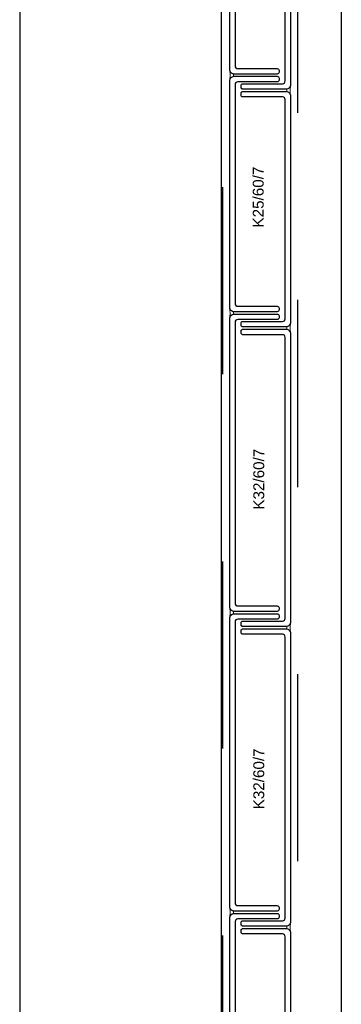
# Model space of a CAD drawing. Header units: metres. Extents: x 0 to 32.9, y 0 to 31.7.
# Tile 12 of 39: x 27.292 to 27.65, y 14.621 to 15.717. Entities that reach past the tile are written whole.
import ezdxf

# ---------------------------------------------------------------- set-up
doc = ezdxf.new("R2010")
doc.units = ezdxf.units.M
doc.linetypes.add('Dash Style-1', pattern=[0.41664, 0.20828, -0.20836])
doc.layers.add('003ARCH_A', color=7, linetype='Continuous')
doc.styles.add('ARIAL', font='arial.ttf')

msp = doc.modelspace()

# ---------------------------------------------------------------- linework, layer by layer
at = {"layer": '003ARCH_A', "color": 253}
for p, q in [((27.6502, 28.7852), (27.6502, 13.5245)), ((27.5164, 28.6523), (27.5164, 13.6573)), ((27.2924, 28.4248), (27.2924, 13.8848))]:
    msp.add_line(p, q, dxfattribs=at)
at = {"layer": '003ARCH_A', "color": 253, "linetype": 'Dash Style-1'}
for p, q in [((27.5184, 13.6555), (27.5184, 28.7372)), ((27.6014, 28.7372), (27.6014, 13.5725))]:
    msp.add_line(p, q, dxfattribs=at)
at = {"layer": '003ARCH_A', "color": 253, "linetype": 'Continuous', "lineweight": 18}
for p, q in [((27.5261, 15.6603), (27.5264, 15.6593)), ((27.5261, 15.6595), (27.5261, 15.6603)), ((27.5261, 15.6591), (27.5261, 15.6595)), ((27.5261, 15.6588), (27.5261, 15.6591)), ((27.5262, 15.6584), (27.5261, 15.6588)), ((27.5262, 15.658), (27.5262, 15.6584)), ((27.5264, 15.6574), (27.5262, 15.658)), ((27.5264, 15.6593), (27.527, 15.6583)), ((27.5265, 15.6557), (27.5264, 15.6574)), ((27.5264, 15.6524), (27.5265, 15.6528)), ((27.5265, 15.6551), (27.5265, 15.6557)), ((27.5265, 15.6545), (27.5265, 15.6551)), ((27.5265, 15.654), (27.5265, 15.6545)), ((27.5265, 15.6533), (27.5265, 15.654)), ((27.5265, 15.6528), (27.5265, 15.6533)), ((27.527, 15.6583), (27.528, 15.6573)), ((27.528, 15.6573), (27.529, 15.6567)), ((27.529, 15.6532), (27.528, 15.6526)), ((27.529, 15.6567), (27.53, 15.6564)), ((27.53, 15.6535), (27.529, 15.6532)), ((27.53, 15.6564), (27.5301, 15.656)), ((27.5301, 15.6536), (27.53, 15.6535)), ((27.5301, 15.656), (27.5301, 15.6557)), ((27.5301, 15.6557), (27.5302, 15.6555)), ((27.5302, 15.6542), (27.5301, 15.6539)), ((27.5301, 15.6539), (27.5301, 15.6536)), ((27.5302, 15.6555), (27.5302, 15.6553)), ((27.5302, 15.6553), (27.5302, 15.6551)), ((27.5302, 15.6551), (27.5302, 15.6549)), ((27.5302, 15.6549), (27.5302, 15.6547)), ((27.5302, 15.6547), (27.5302, 15.6544)), ((27.5302, 15.6544), (27.5302, 15.6542)), ((27.5261, 15.6496), (27.5263, 15.6511)), ((27.5264, 15.6506), (27.5261, 15.6496)), ((27.5263, 15.6516), (27.5264, 15.652)), ((27.5263, 15.6511), (27.5263, 15.6516)), ((27.5264, 15.652), (27.5264, 15.6524)), ((27.527, 15.6516), (27.5264, 15.6506)), ((27.528, 15.6526), (27.527, 15.6516)), ((27.5933, 15.6424), (27.5927, 15.6414)), ((27.5936, 15.6434), (27.5933, 15.6424)), ((27.5935, 15.6415), (27.5936, 15.642)), ((27.5936, 15.6426), (27.5936, 15.6434)), ((27.5936, 15.6423), (27.5936, 15.6426)), ((27.5936, 15.642), (27.5936, 15.6423)), ((27.5896, 15.6391), (27.5895, 15.6389)), ((27.5895, 15.6389), (27.5895, 15.6387)), ((27.5895, 15.6387), (27.5895, 15.6384)), ((27.5895, 15.6384), (27.5895, 15.6383)), ((27.5895, 15.6383), (27.5895, 15.638)), ((27.5895, 15.638), (27.5895, 15.6378)), ((27.5895, 15.6378), (27.5895, 15.6376)), ((27.5895, 15.6376), (27.5895, 15.6374)), ((27.5895, 15.6374), (27.5895, 15.637)), ((27.5895, 15.637), (27.5896, 15.6368)), ((27.5897, 15.6395), (27.5896, 15.6391)), ((27.5896, 15.6368), (27.5897, 15.6367)), ((27.5907, 15.6398), (27.5897, 15.6395)), ((27.5897, 15.6367), (27.5907, 15.6364)), ((27.5917, 15.6404), (27.5907, 15.6398)), ((27.5907, 15.6364), (27.5917, 15.6358)), ((27.5927, 15.6414), (27.5917, 15.6404)), ((27.5917, 15.6358), (27.5927, 15.6348)), ((27.5927, 15.6348), (27.5933, 15.6338)), ((27.5932, 15.6389), (27.5933, 15.6406)), ((27.5932, 15.6383), (27.5932, 15.6389)), ((27.5932, 15.6377), (27.5932, 15.6383)), ((27.5932, 15.6371), (27.5932, 15.6377)), ((27.5932, 15.6365), (27.5932, 15.6371)), ((27.5932, 15.636), (27.5932, 15.6365)), ((27.5933, 15.6355), (27.5932, 15.636)), ((27.5933, 15.6406), (27.5935, 15.6411)), ((27.5933, 15.6352), (27.5933, 15.6355)), ((27.5934, 15.6347), (27.5933, 15.6352)), ((27.5933, 15.6338), (27.5936, 15.6328)), ((27.5934, 15.6342), (27.5934, 15.6347)), ((27.5936, 15.6328), (27.5934, 15.6342)), ((27.5935, 15.6411), (27.5935, 15.6415)), ((27.5261, 15.3957), (27.5264, 15.3947)), ((27.5261, 15.3949), (27.5261, 15.3957)), ((27.5261, 15.3945), (27.5261, 15.3949)), ((27.5261, 15.3942), (27.5261, 15.3945)), ((27.5262, 15.3937), (27.5261, 15.3942)), ((27.5262, 15.3934), (27.5262, 15.3937)), ((27.5263, 15.3928), (27.5262, 15.3934)), ((27.5265, 15.3911), (27.5263, 15.3928)), ((27.5264, 15.3947), (27.527, 15.3937)), ((27.5265, 15.3905), (27.5265, 15.3911)), ((27.5265, 15.3899), (27.5265, 15.3905)), ((27.5265, 15.3894), (27.5265, 15.3899)), ((27.527, 15.3937), (27.528, 15.3927)), ((27.528, 15.3927), (27.529, 15.3921)), ((27.529, 15.3921), (27.53, 15.3918)), ((27.53, 15.3918), (27.5301, 15.3913)), ((27.5301, 15.3913), (27.5301, 15.3911)), ((27.5301, 15.3911), (27.5301, 15.3909)), ((27.5301, 15.3909), (27.5302, 15.3907)), ((27.5302, 15.3901), (27.5301, 15.3898)), ((27.5301, 15.3898), (27.5301, 15.3896)), ((27.5302, 15.3907), (27.5302, 15.3905)), ((27.5302, 15.3905), (27.5302, 15.3903)), ((27.5302, 15.3903), (27.5302, 15.3901)), ((27.5261, 15.385), (27.5262, 15.3865)), ((27.5264, 15.386), (27.5261, 15.385)), ((27.5262, 15.3865), (27.5263, 15.3869)), ((27.5263, 15.3874), (27.5264, 15.3878)), ((27.5263, 15.3869), (27.5263, 15.3874)), ((27.5264, 15.3887), (27.5265, 15.3894)), ((27.5264, 15.3882), (27.5264, 15.3887)), ((27.5264, 15.3878), (27.5264, 15.3882)), ((27.527, 15.387), (27.5264, 15.386)), ((27.528, 15.388), (27.527, 15.387)), ((27.529, 15.3886), (27.528, 15.388)), ((27.53, 15.3889), (27.529, 15.3886)), ((27.5301, 15.3892), (27.53, 15.389)), ((27.53, 15.389), (27.53, 15.3889)), ((27.5301, 15.3896), (27.5301, 15.3892)), ((27.5936, 15.3788), (27.5933, 15.3778)), ((27.5936, 15.378), (27.5936, 15.3788)), ((27.5896, 15.3741), (27.5895, 15.3738)), ((27.5895, 15.3738), (27.5895, 15.3736)), ((27.5895, 15.3736), (27.5895, 15.3734)), ((27.5895, 15.3734), (27.5895, 15.3732)), ((27.5895, 15.3732), (27.5896, 15.373)), ((27.5897, 15.3749), (27.5896, 15.3745)), ((27.5896, 15.3745), (27.5896, 15.3743)), ((27.5896, 15.3743), (27.5896, 15.3741)), ((27.5896, 15.373), (27.5896, 15.3728)), ((27.5896, 15.3728), (27.5896, 15.3724)), ((27.5896, 15.3724), (27.5897, 15.3722)), ((27.5907, 15.3752), (27.5897, 15.3749)), ((27.5897, 15.3722), (27.5897, 15.3721)), ((27.5897, 15.3721), (27.5907, 15.3717)), ((27.5917, 15.3758), (27.5907, 15.3752)), ((27.5907, 15.3717), (27.5917, 15.3712)), ((27.5927, 15.3768), (27.5917, 15.3758)), ((27.5917, 15.3712), (27.5927, 15.3701)), ((27.5933, 15.3778), (27.5927, 15.3768)), ((27.5927, 15.3701), (27.5933, 15.3691)), ((27.5932, 15.3743), (27.5934, 15.376)), ((27.5932, 15.3737), (27.5932, 15.3743)), ((27.5932, 15.373), (27.5932, 15.3737)), ((27.5932, 15.3725), (27.5932, 15.373)), ((27.5933, 15.3719), (27.5932, 15.3725)), ((27.5933, 15.3714), (27.5933, 15.3719)), ((27.5933, 15.3709), (27.5933, 15.3714)), ((27.5934, 15.3705), (27.5933, 15.3709)), ((27.5933, 15.3691), (27.5936, 15.3681)), ((27.5934, 15.376), (27.5935, 15.3765)), ((27.5934, 15.3701), (27.5934, 15.3705)), ((27.5935, 15.3696), (27.5934, 15.3701)), ((27.5935, 15.3769), (27.5936, 15.3774)), ((27.5935, 15.3765), (27.5935, 15.3769)), ((27.5936, 15.3681), (27.5935, 15.3696)), ((27.5936, 15.3777), (27.5936, 15.378)), ((27.5936, 15.3774), (27.5936, 15.3777)), ((27.5261, 15.0621), (27.5264, 15.0611)), ((27.5261, 15.0613), (27.5261, 15.0621)), ((27.5261, 15.0609), (27.5261, 15.0613)), ((27.5261, 15.0606), (27.5261, 15.0609)), ((27.5264, 15.0611), (27.527, 15.0601)), ((27.5262, 15.0601), (27.5261, 15.0606)), ((27.5261, 15.0514), (27.5263, 15.0529)), ((27.5264, 15.0524), (27.5261, 15.0514)), ((27.5262, 15.0598), (27.5262, 15.0601)), ((27.5264, 15.0592), (27.5262, 15.0598)), ((27.5263, 15.0533), (27.5264, 15.0538)), ((27.5263, 15.0529), (27.5263, 15.0533)), ((27.5265, 15.0575), (27.5264, 15.0592)), ((27.5264, 15.0542), (27.5265, 15.0546)), ((27.5264, 15.0538), (27.5264, 15.0542)), ((27.527, 15.0534), (27.5264, 15.0524)), ((27.5265, 15.0569), (27.5265, 15.0575)), ((27.5265, 15.0563), (27.5265, 15.0569)), ((27.5265, 15.0558), (27.5265, 15.0563)), ((27.5265, 15.0551), (27.5265, 15.0558)), ((27.5265, 15.0546), (27.5265, 15.0551)), ((27.527, 15.0601), (27.528, 15.0591)), ((27.528, 15.0544), (27.527, 15.0534)), ((27.528, 15.0591), (27.529, 15.0585)), ((27.529, 15.055), (27.528, 15.0544)), ((27.529, 15.0585), (27.53, 15.0582)), ((27.53, 15.0553), (27.529, 15.055)), ((27.53, 15.0582), (27.5301, 15.0578)), ((27.5301, 15.0554), (27.53, 15.0553)), ((27.5301, 15.0578), (27.5301, 15.0575)), ((27.5301, 15.0575), (27.5302, 15.0573)), ((27.5302, 15.056), (27.5301, 15.0557)), ((27.5301, 15.0557), (27.5301, 15.0554)), ((27.5302, 15.0573), (27.5302, 15.0571)), ((27.5302, 15.0571), (27.5302, 15.0569)), ((27.5302, 15.0569), (27.5302, 15.0567)), ((27.5302, 15.0567), (27.5302, 15.0565)), ((27.5302, 15.0565), (27.5302, 15.0562)), ((27.5302, 15.0562), (27.5302, 15.056)), ((27.5896, 15.0404), (27.5895, 15.0402)), ((27.5895, 15.0402), (27.5895, 15.04)), ((27.5895, 15.04), (27.5895, 15.0398)), ((27.5895, 15.0398), (27.5895, 15.0396)), ((27.5895, 15.0396), (27.5896, 15.0394)), ((27.5897, 15.0413), (27.5896, 15.0409)), ((27.5896, 15.0409), (27.5896, 15.0406)), ((27.5896, 15.0406), (27.5896, 15.0404)), ((27.5896, 15.0394), (27.5896, 15.0391)), ((27.5896, 15.0391), (27.5896, 15.0388)), ((27.5907, 15.0416), (27.5897, 15.0413)), ((27.5917, 15.0422), (27.5907, 15.0416)), ((27.5927, 15.0432), (27.5917, 15.0422)), ((27.5933, 15.0442), (27.5927, 15.0432)), ((27.5932, 15.0406), (27.5934, 15.0424)), ((27.5932, 15.04), (27.5932, 15.0406)), ((27.5932, 15.0394), (27.5932, 15.04)), ((27.5932, 15.0389), (27.5932, 15.0394)), ((27.5936, 15.0452), (27.5933, 15.0442)), ((27.5934, 15.0424), (27.5935, 15.0429)), ((27.5935, 15.0433), (27.5936, 15.0437)), ((27.5935, 15.0429), (27.5935, 15.0433)), ((27.5936, 15.0444), (27.5936, 15.0452)), ((27.5936, 15.044), (27.5936, 15.0444)), ((27.5936, 15.0437), (27.5936, 15.044)), ((27.5896, 15.0388), (27.5897, 15.0386)), ((27.5897, 15.0386), (27.5897, 15.0384)), ((27.5897, 15.0384), (27.5907, 15.0381)), ((27.5907, 15.0381), (27.5917, 15.0375)), ((27.5917, 15.0375), (27.5927, 15.0365)), ((27.5927, 15.0365), (27.5933, 15.0355)), ((27.5933, 15.0383), (27.5932, 15.0389)), ((27.5933, 15.0378), (27.5933, 15.0383)), ((27.5933, 15.0373), (27.5933, 15.0378)), ((27.5934, 15.0369), (27.5933, 15.0373)), ((27.5933, 15.0355), (27.5936, 15.0345)), ((27.5934, 15.0365), (27.5934, 15.0369)), ((27.5935, 15.036), (27.5934, 15.0365)), ((27.5936, 15.0345), (27.5935, 15.036)), ((27.5261, 14.7285), (27.5264, 14.7275)), ((27.5261, 14.7277), (27.5261, 14.7285)), ((27.5261, 14.7273), (27.5261, 14.7277)), ((27.5261, 14.727), (27.5261, 14.7273)), ((27.5262, 14.7265), (27.5261, 14.727)), ((27.5262, 14.7261), (27.5262, 14.7265)), ((27.5264, 14.7256), (27.5262, 14.7261)), ((27.5264, 14.7275), (27.527, 14.7265)), ((27.5265, 14.7239), (27.5264, 14.7256)), ((27.5265, 14.7233), (27.5265, 14.7239)), ((27.5265, 14.7227), (27.5265, 14.7233)), ((27.5265, 14.7221), (27.5265, 14.7227)), ((27.5265, 14.7215), (27.5265, 14.7221)), ((27.5265, 14.721), (27.5265, 14.7215)), ((27.527, 14.7265), (27.528, 14.7255)), ((27.528, 14.7255), (27.529, 14.7249)), ((27.529, 14.7214), (27.528, 14.7208)), ((27.529, 14.7249), (27.53, 14.7245)), ((27.53, 14.7217), (27.529, 14.7214)), ((27.53, 14.7245), (27.5301, 14.7241)), ((27.5301, 14.7218), (27.53, 14.7217)), ((27.5301, 14.7241), (27.5301, 14.7239)), ((27.5301, 14.7239), (27.5302, 14.7237)), ((27.5302, 14.7224), (27.5301, 14.722)), ((27.5301, 14.722), (27.5301, 14.7218)), ((27.5302, 14.7237), (27.5302, 14.7235)), ((27.5302, 14.7235), (27.5302, 14.7233)), ((27.5302, 14.7233), (27.5302, 14.7231)), ((27.5302, 14.7231), (27.5302, 14.7229)), ((27.5302, 14.7229), (27.5302, 14.7226)), ((27.5302, 14.7226), (27.5302, 14.7224)), ((27.5261, 14.7178), (27.5263, 14.7193)), ((27.5264, 14.7188), (27.5261, 14.7178)), ((27.5263, 14.7197), (27.5264, 14.7202)), ((27.5263, 14.7193), (27.5263, 14.7197)), ((27.5264, 14.7206), (27.5265, 14.721)), ((27.5264, 14.7202), (27.5264, 14.7206)), ((27.527, 14.7198), (27.5264, 14.7188)), ((27.528, 14.7208), (27.527, 14.7198)), ((27.5933, 14.7106), (27.5928, 14.7096)), ((27.5937, 14.7116), (27.5933, 14.7106)), ((27.5936, 14.7104), (27.5937, 14.7108)), ((27.5936, 14.7101), (27.5936, 14.7104)), ((27.5936, 14.7096), (27.5936, 14.7101)), ((27.5937, 14.7108), (27.5937, 14.7116)), ((27.5897, 14.7077), (27.5896, 14.7072)), ((27.5896, 14.7072), (27.5896, 14.707)), ((27.5896, 14.707), (27.5896, 14.7068)), ((27.5896, 14.7068), (27.5896, 14.7066)), ((27.5896, 14.7066), (27.5896, 14.7064)), ((27.5896, 14.7064), (27.5896, 14.7062)), ((27.5896, 14.7062), (27.5896, 14.706)), ((27.5896, 14.706), (27.5896, 14.7057)), ((27.5896, 14.7057), (27.5896, 14.7055)), ((27.5896, 14.7055), (27.5896, 14.7052)), ((27.5896, 14.7052), (27.5897, 14.7049)), ((27.5907, 14.708), (27.5897, 14.7077)), ((27.5897, 14.7049), (27.5897, 14.7048)), ((27.5897, 14.7048), (27.5907, 14.7045)), ((27.5918, 14.7086), (27.5907, 14.708)), ((27.5907, 14.7045), (27.5918, 14.7039)), ((27.5928, 14.7096), (27.5918, 14.7086)), ((27.5918, 14.7039), (27.5928, 14.7029)), ((27.5928, 14.7029), (27.5933, 14.7019)), ((27.5932, 14.707), (27.5934, 14.7087)), ((27.5932, 14.7064), (27.5932, 14.707)), ((27.5932, 14.7058), (27.5932, 14.7064)), ((27.5932, 14.7053), (27.5932, 14.7058)), ((27.5933, 14.7046), (27.5932, 14.7053)), ((27.5933, 14.7041), (27.5933, 14.7046)), ((27.5933, 14.7037), (27.5933, 14.7041)), ((27.5934, 14.7033), (27.5933, 14.7037)), ((27.5933, 14.7019), (27.5937, 14.7009)), ((27.5934, 14.7087), (27.5935, 14.7093)), ((27.5934, 14.7028), (27.5934, 14.7033)), ((27.5935, 14.7024), (27.5934, 14.7028)), ((27.5935, 14.7093), (27.5936, 14.7096)), ((27.5937, 14.7009), (27.5935, 14.7024))]:
    msp.add_line(p, q, dxfattribs=at)
at = {"layer": '003ARCH_A', "color": 253}
for points in [[(27.526, 15.6612), (27.526, 15.9822, -0.414214), (27.531, 15.9872), (27.579, 15.9872, -0.414214), (27.581, 15.9852), (27.581, 15.9832, -0.414214), (27.579, 15.9812), (27.535, 15.9812, 0.414214), (27.532, 15.9782), (27.532, 15.6653, 0.414214), (27.535, 15.6623), (27.579, 15.6623, -0.414214), (27.581, 15.6603), (27.581, 15.6582, -0.198912), (27.5804, 15.6568, -0.198912), (27.579, 15.6562), (27.531, 15.6562, -0.198912), (27.5275, 15.6577, -0.198912), (27.526, 15.6612)], [(27.5938, 15.9654), (27.5938, 15.6444, -0.414214), (27.5888, 15.6394), (27.5408, 15.6394, -0.414214), (27.5388, 15.6414), (27.5388, 15.6435, -0.414214), (27.5408, 15.6455), (27.5847, 15.6455, 0.414214), (27.5877, 15.6485), (27.5877, 15.9614, 0.414214), (27.5847, 15.9644), (27.5408, 15.9644, -0.414214), (27.5388, 15.9664), (27.5388, 15.9684, -0.198912), (27.5394, 15.9698, -0.198912), (27.5408, 15.9704), (27.5888, 15.9704, -0.198912), (27.5923, 15.9689, -0.198912), (27.5938, 15.9654)], [(27.526, 15.3966), (27.526, 15.6487, -0.414214), (27.531, 15.6537), (27.579, 15.6537, -0.414214), (27.581, 15.6517), (27.581, 15.6496, -0.414214), (27.579, 15.6476), (27.535, 15.6476, 0.414214), (27.532, 15.6446), (27.532, 15.4007, 0.414214), (27.535, 15.3977), (27.579, 15.3977, -0.414214), (27.581, 15.3957), (27.581, 15.3936, -0.198912), (27.5804, 15.3922, -0.198912), (27.579, 15.3916), (27.531, 15.3916, -0.198912), (27.5274, 15.3931, -0.198912), (27.526, 15.3966)], [(27.5937, 15.6318), (27.5937, 15.3798, -0.414214), (27.5887, 15.3748), (27.5407, 15.3748, -0.414214), (27.5387, 15.3768), (27.5387, 15.3788, -0.414214), (27.5407, 15.3808), (27.5847, 15.3808, 0.414214), (27.5877, 15.3838), (27.5877, 15.6278, 0.414214), (27.5847, 15.6308), (27.5407, 15.6308, -0.414214), (27.5387, 15.6328), (27.5387, 15.6348, -0.198912), (27.5393, 15.6362, -0.198912), (27.5407, 15.6368), (27.5887, 15.6368, -0.198912), (27.5923, 15.6354, -0.198912), (27.5937, 15.6318)], [(27.526, 15.063), (27.526, 15.384, -0.414214), (27.531, 15.389), (27.579, 15.389, -0.414214), (27.581, 15.387), (27.581, 15.385, -0.414214), (27.579, 15.383), (27.535, 15.383, 0.414214), (27.532, 15.38), (27.532, 15.0671, 0.414214), (27.535, 15.0641), (27.579, 15.0641, -0.414214), (27.581, 15.0621), (27.581, 15.06, -0.198912), (27.5804, 15.0586, -0.198912), (27.579, 15.058), (27.531, 15.058, -0.198912), (27.5275, 15.0595, -0.198912), (27.526, 15.063)], [(27.5938, 15.3672), (27.5938, 15.0462, -0.414214), (27.5888, 15.0412), (27.5408, 15.0412, -0.414214), (27.5388, 15.0432), (27.5388, 15.0453, -0.414214), (27.5408, 15.0473), (27.5847, 15.0473, 0.414214), (27.5877, 15.0503), (27.5877, 15.3631, 0.414214), (27.5847, 15.3661), (27.5408, 15.3661, -0.414214), (27.5388, 15.3681), (27.5388, 15.3702, -0.198912), (27.5394, 15.3716, -0.198912), (27.5408, 15.3722), (27.5888, 15.3722, -0.198912), (27.5923, 15.3707, -0.198912), (27.5938, 15.3672)], [(27.526, 14.7294), (27.526, 15.0504, -0.414214), (27.531, 15.0554), (27.579, 15.0554, -0.414214), (27.581, 15.0534), (27.581, 15.0514, -0.414214), (27.579, 15.0494), (27.535, 15.0494, 0.414214), (27.532, 15.0464), (27.532, 14.7335, 0.414214), (27.535, 14.7305), (27.579, 14.7305, -0.414214), (27.581, 14.7285), (27.581, 14.7264, -0.198912), (27.5804, 14.725, -0.198912), (27.579, 14.7244), (27.531, 14.7244, -0.198912), (27.5275, 14.7259, -0.198912), (27.526, 14.7294)], [(27.5938, 15.0336), (27.5938, 14.7126, -0.414214), (27.5888, 14.7076), (27.5408, 14.7076, -0.414214), (27.5388, 14.7096), (27.5388, 14.7116, -0.414214), (27.5408, 14.7136), (27.5847, 14.7136, 0.414214), (27.5877, 14.7166), (27.5877, 15.0295, 0.414214), (27.5847, 15.0325), (27.5408, 15.0325, -0.414214), (27.5388, 15.0345), (27.5388, 15.0366, -0.198912), (27.5394, 15.038, -0.198912), (27.5408, 15.0386), (27.5888, 15.0386, -0.198912), (27.5923, 15.0371, -0.198912), (27.5938, 15.0336)], [(27.526, 14.3958), (27.526, 14.7168, -0.414214), (27.531, 14.7218), (27.579, 14.7218, -0.414214), (27.581, 14.7198), (27.581, 14.7177, -0.414214), (27.579, 14.7157), (27.5351, 14.7157, 0.414214), (27.5321, 14.7127), (27.5321, 14.3999, 0.414214), (27.5351, 14.3969), (27.579, 14.3969, -0.414214), (27.581, 14.3949), (27.581, 14.3928, -0.198912), (27.5804, 14.3914, -0.198912), (27.579, 14.3908), (27.531, 14.3908, -0.198912), (27.5275, 14.3923, -0.198912), (27.526, 14.3958)], [(27.5938, 14.7), (27.5938, 14.379, -0.414214), (27.5888, 14.374), (27.5408, 14.374, -0.414214), (27.5388, 14.376), (27.5388, 14.378, -0.414214), (27.5408, 14.38), (27.5847, 14.38, 0.414214), (27.5877, 14.383), (27.5877, 14.6959, 0.414214), (27.5847, 14.6989), (27.5408, 14.6989, -0.414214), (27.5388, 14.7009), (27.5388, 14.703, -0.198912), (27.5394, 14.7044, -0.198912), (27.5408, 14.705), (27.5888, 14.705, -0.198912), (27.5923, 14.7035, -0.198912), (27.5938, 14.7)]]:
    msp.add_lwpolyline(points, format="xyb", close=True, dxfattribs=at)
at = {"layer": '003ARCH_A', "color": 253, "lineweight": 18}
for points in [[(27.5411, 15.6623), (27.5789, 15.6623, -0.414214), (27.581, 15.6603), (27.581, 15.6583, -0.414214), (27.5789, 15.6563), (27.5411, 15.6563)], [(27.5411, 15.6476), (27.579, 15.6476, 0.414214), (27.581, 15.6496), (27.581, 15.6516, 0.414214), (27.579, 15.6536), (27.5411, 15.6536)], [(27.5786, 15.6455), (27.5407, 15.6455, 0.414214), (27.5387, 15.6435), (27.5387, 15.6414, 0.414214), (27.5407, 15.6394), (27.5786, 15.6394)], [(27.5411, 15.3977), (27.579, 15.3977, -0.414214), (27.581, 15.3957), (27.581, 15.3937, -0.414214), (27.579, 15.3917), (27.5411, 15.3917)], [(27.5786, 15.3809), (27.5407, 15.3809, 0.414214), (27.5387, 15.3788), (27.5387, 15.3768, 0.414214), (27.5407, 15.3748), (27.5786, 15.3748)], [(27.5411, 15.383), (27.5789, 15.383, 0.414214), (27.581, 15.385), (27.581, 15.387, 0.414214), (27.5789, 15.389), (27.5411, 15.389)], [(27.5411, 15.0641), (27.579, 15.0641, -0.414214), (27.581, 15.0621), (27.581, 15.0601, -0.414214), (27.579, 15.0581), (27.5411, 15.0581)], [(27.5411, 15.0494), (27.579, 15.0494, 0.414214), (27.581, 15.0514), (27.581, 15.0534, 0.414214), (27.579, 15.0554), (27.5411, 15.0554)], [(27.5786, 15.0472), (27.5407, 15.0472, 0.414214), (27.5387, 15.0452), (27.5387, 15.0432, 0.414214), (27.5407, 15.0412), (27.5786, 15.0412)], [(27.5411, 14.7305), (27.579, 14.7305, -0.414214), (27.581, 14.7285), (27.581, 14.7265, -0.414214), (27.579, 14.7244), (27.5411, 14.7244)], [(27.5411, 14.7158), (27.579, 14.7158, 0.414214), (27.581, 14.7178), (27.581, 14.7198, 0.414214), (27.579, 14.7218), (27.5411, 14.7218)], [(27.5787, 14.7136), (27.5408, 14.7136, 0.414214), (27.5388, 14.7116), (27.5388, 14.7096, 0.414214), (27.5408, 14.7076), (27.5787, 14.7076)]]:
    msp.add_lwpolyline(points, format="xyb", dxfattribs=at)

# ---------------------------------------------------------------- texts
at = {"layer": '003ARCH_A', "color": 253, "char_height": 0.01212, "attachment_point": 7, "rotation": 90, "line_spacing_factor": 0.967741, "style": 'ARIAL'}
for s, insert in [('K25/60/7', (27.564, 15.4854)), ('K32/60/7', (27.5646, 15.1713)), ('K32/60/7', (27.5646, 14.8377))]:
    msp.add_mtext(s, dxfattribs=dict(at, insert=insert))

doc.saveas('drawing.dxf')
